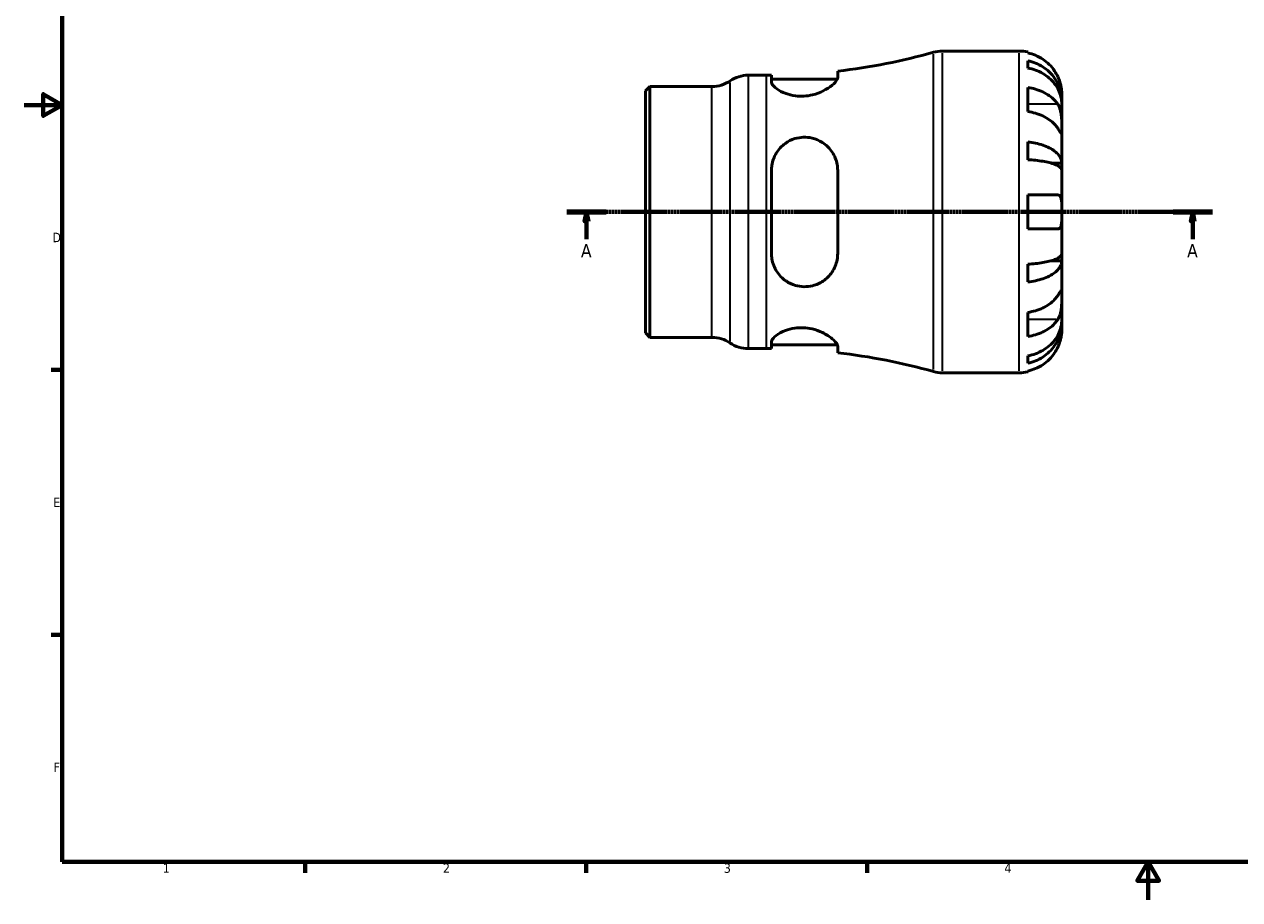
# Model space of a CAD drawing. Header units: millimetres. Extents: x -55 to 665, y 0 to 475.
# Tile 1 of 3: x 0 to 321, y 0 to 231. Entities that reach past the tile are written whole.
import ezdxf

# ---------------------------------------------------------------- set-up
doc = ezdxf.new("R2010")
doc.units = ezdxf.units.MM
doc.linetypes.add('CHAIN', pattern=[0.7087, 0.4724, -0.0591, 0.1181, -0.0591])
for name, color, linetype, lineweight in [('Border (ISO)', 7, 'Continuous', 70), ('Section Line (ISO)', 7, 'CHAIN', 70), ('Visible (ISO)', 7, 'Continuous', 50), ('Visible Narrow (ISO)', 7, 'Continuous', 35)]:
    doc.layers.add(name, color=color, linetype=linetype, lineweight=lineweight)
doc.styles.add('Label Text (ISO)', font='tahoma.ttf')
doc.styles.add('Note Text (ISO)', font='tahoma.ttf')

# ---------------------------------------------------------------- blocks, each defined once
blk = doc.blocks.new('Borders Default Border')
at = {"layer": 'Border (ISO)'}
for p, q in [((10, 140), (7.1, 140)), ((10, 70), (7.1, 70)), ((74.25, 10), (74.25, 7.1)), ((148.5, 10), (148.5, 7.1)), ((222.75, 10), (222.75, 7.1))]:
    blk.add_line(p, q, dxfattribs=at)
at = {"layer": 'Border (ISO)', "flags": 128}
for points in [[(10, 10), (10, 410), (584, 410), (584, 10), (10, 10)], [(0, 210), (10, 210), (5, 212.89), (5, 207.11), (10, 210)], [(297, 0), (297, 10), (294.11, 5), (299.89, 5), (297, 10)]]:
    blk.add_lwpolyline(points, dxfattribs=at)
at = {"layer": 'Border (ISO)', "color": 232, "true_color": 0xca0064, "char_height": 2.5, "attachment_point": 7, "style": 'Note Text (ISO)'}
for s, insert in [('D', (7.43, 173.75)), ('E', (7.64, 103.75)), ('F', (7.7, 33.75)), ('1', (36.56, 7.1)), ('2', (110.62, 7.1)), ('3', (184.85, 7.05)), ('4', (259, 7.1))]:
    blk.add_mtext(s, dxfattribs=dict(at, insert=insert))
blk = doc.blocks.new('2dTransSection0')
at = {"layer": 'Section Line (ISO)', "linetype": 'CHAIN'}
blk.add_line((143.37, 181.74), (313.99, 181.74), dxfattribs=at)
at = {"layer": 'Section Line (ISO)', "linetype": 'Continuous', "lineweight": 140}
for p, q in [((143.37, 181.74), (153.79, 181.74)), ((303.57, 181.74), (313.99, 181.74))]:
    blk.add_line(p, q, dxfattribs=at)
at = {"layer": 'Section Line (ISO)', "linetype": 'Continuous'}
for p, q in [((148.58, 181.74), (148.08, 179.24)), ((148.58, 179.24), (148.58, 181.74)), ((149.08, 179.24), (148.58, 181.74)), ((308.78, 181.74), (308.28, 179.24)), ((308.78, 179.24), (308.78, 181.74)), ((309.28, 179.24), (308.78, 181.74)), ((148.08, 179.24), (149.08, 179.24)), ((148.58, 174.52), (148.58, 179.24)), ((308.28, 179.24), (309.28, 179.24)), ((308.78, 174.52), (308.78, 179.24))]:
    blk.add_line(p, q, dxfattribs=at)
at = {"layer": 'Section Line (ISO)', "linetype": 'Continuous', "flags": 128}
for points in [[(149.08, 179.24), (148.58, 181.74), (148.08, 179.24), (149.08, 179.24)], [(309.28, 179.24), (308.78, 181.74), (308.28, 179.24), (309.28, 179.24)]]:
    blk.add_lwpolyline(points, dxfattribs=at)
at = {"layer": 'Section Line (ISO)'}
for points in [[(149.08, 179.24), (148.58, 181.74), (148.08, 179.24), (149.08, 179.24)], [(309.28, 179.24), (308.78, 181.74), (308.28, 179.24), (309.28, 179.24)]]:
    blk.add_solid(points, dxfattribs=at)
at = {"layer": 'Section Line (ISO)', "char_height": 3.5, "attachment_point": 7, "style": 'Label Text (ISO)'}
for insert in [(147.09, 169.74), (307.29, 169.74)]:
    blk.add_mtext('A', dxfattribs=dict(at, insert=insert))

msp = doc.modelspace()

# ---------------------------------------------------------------- linework, layer by layer
at = {"layer": 'Visible (ISO)'}
for p, q in [((242.597, 224.244), (262.925, 224.244)), ((265.175, 224.016), (265.175, 223.776)), ((265.175, 221.7), (265.175, 219.756)), ((214.948, 217.285), (214.948, 218.948)), ((191.323, 217.869), (196.175, 217.869)), ((197.448, 217.873), (197.448, 216.158)), ((197.448, 216.869), (214.86, 216.869)), ((164.175, 213.725), (165.344, 214.894)), ((164.175, 149.762), (164.175, 213.725)), ((165.344, 214.894), (181.716, 214.894)), ((165.344, 214.894), (165.344, 148.594)), ((265.175, 214.647), (265.175, 208.283)), ((274.175, 210.983), (274.175, 212.994)), ((274.175, 210.983), (274.14, 210.983)), ((274.175, 210.217), (274.175, 210.983)), ((274.175, 203.841), (274.175, 210.217)), ((274.175, 194.62), (274.175, 203.841)), ((265.175, 200.239), (265.175, 195.544)), ((197.448, 192.744), (197.448, 170.744)), ((214.948, 170.744), (214.948, 192.744)), ((274.175, 194.62), (271.446, 194.62)), ((274.175, 192.772), (274.175, 194.62)), ((274.175, 181.744), (274.175, 192.772)), ((265.175, 186.244), (265.175, 177.244)), ((274.175, 170.715), (274.175, 181.744)), ((274.175, 168.867), (274.175, 170.715)), ((265.175, 167.943), (265.175, 163.248)), ((274.175, 168.867), (271.446, 168.867)), ((274.175, 159.646), (274.175, 168.867)), ((274.175, 153.27), (274.175, 159.646)), ((265.175, 155.204), (265.175, 148.84)), ((274.175, 152.504), (274.14, 152.504)), ((274.175, 152.504), (274.175, 153.27)), ((274.175, 150.494), (274.175, 152.504)), ((164.175, 149.762), (165.344, 148.594)), ((165.344, 148.594), (181.716, 148.594)), ((191.323, 145.619), (196.175, 145.619)), ((197.448, 147.329), (197.448, 145.614)), ((197.448, 146.619), (214.86, 146.619)), ((214.948, 144.539), (214.948, 146.202)), ((265.175, 143.731), (265.175, 141.787)), ((242.597, 139.244), (262.925, 139.244)), ((265.175, 139.711), (265.175, 139.471))]:
    msp.add_line(p, q, dxfattribs=at)
for centre, radius, start, end in [((196.175, 381.578), 163.71, 276.58467, 285.6386), ((242.597, 215.744), 8.5, 90, 105.6386), ((262.925, 212.994), 11.25, 78.46304, 90), ((181.716, 223.394), 8.5, 270, 304.41151), ((191.323, 209.369), 8.5, 90, 124.41151), ((196.175, 381.578), 163.71, 270, 270.44547), ((181.716, 140.094), 8.5, 55.58849, 90), ((191.323, 154.119), 8.5, 235.58849, 270), ((196.175, -18.091), 163.71, 89.55453, 90), ((196.175, -18.091), 163.71, 74.3614, 83.41533), ((242.597, 147.744), 8.5, 254.3614, 270), ((262.925, 150.494), 11.25, 270, 281.53696)]:
    msp.add_arc(centre, radius, start, end, dxfattribs=at)
for points, knots in [([(273.108, 217.494), (272.875, 217.994), (272.592, 218.502), (271.85, 219.618), (271.361, 220.207), (270.378, 221.194), (269.794, 221.683), (268.536, 222.526), (267.861, 222.881), (266.598, 223.406), (265.895, 223.628), (265.175, 223.776)], [5.50227189, 5.50227189, 5.50227189, 5.50227189, 5.66172607, 5.66172607, 5.87111315, 5.87111315, 6.07951382, 6.07951382, 6.28791448, 6.28791448, 6.49007585, 6.49007585, 6.49007585, 6.49007585]), ([(265.175, 221.7), (265.896, 221.557), (266.601, 221.342), (267.866, 220.834), (268.54, 220.491), (269.799, 219.675), (270.383, 219.202), (271.365, 218.249), (271.854, 217.681), (272.696, 216.458), (273.05, 215.803), (273.582, 214.554), (273.81, 213.846), (274.106, 212.398), (274.175, 211.659), (274.175, 210.983)], [0.2134337, 0.2134337, 0.2134337, 0.2134337, 0.41601, 0.41601, 0.6243485, 0.6243485, 0.832687, 0.832687, 1.0415719, 1.0415719, 1.2504568, 1.2504568, 1.4601279, 1.4601279, 1.6697991, 1.6697991, 1.6697991, 1.6697991]), ([(274.175, 210.217), (274.175, 210.819), (274.106, 211.477), (273.81, 212.765), (273.582, 213.396), (273.05, 214.507), (272.696, 215.09), (271.854, 216.179), (271.365, 216.684), (270.383, 217.533), (269.799, 217.953), (268.54, 218.679), (267.866, 218.985), (266.601, 219.437), (265.896, 219.628), (265.175, 219.756)], [5.0161165, 5.0161165, 5.0161165, 5.0161165, 5.2257877, 5.2257877, 5.4354588, 5.4354588, 5.6443437, 5.6443437, 5.8532286, 5.8532286, 6.0615671, 6.0615671, 6.2699056, 6.2699056, 6.472482, 6.472482, 6.472482, 6.472482]), ([(214.948, 217.285), (214.948, 217.115), (214.896, 216.926), (214.571, 216.267), (214.109, 215.74), (212.834, 214.691), (212.035, 214.168), (210.27, 213.301), (209.334, 212.944), (207.57, 212.511), (206.792, 212.39), (205.244, 212.302), (204.499, 212.329), (202.878, 212.536), (202.042, 212.746), (200.307, 213.368), (199.481, 213.817), (198.202, 214.752), (197.76, 215.238), (197.487, 215.844), (197.448, 216.006), (197.448, 216.158)], [-3.1131111, -3.1131111, -3.1131111, -3.1131111, -2.9392743, -2.9392743, -2.5527393, -2.5527393, -2.1845878, -2.1845878, -1.8607862, -1.8607862, -1.6217922, -1.6217922, -1.3939223, -1.3939223, -1.1099764, -1.1099764, -0.7356571, -0.7356571, -0.3489076, -0.3489076, -0.1983158, -0.1983158, -0.1983158, -0.1983158]), ([(274.175, 212.994), (274.175, 212.994), (274.176, 213.052), (274.171, 213.306), (274.164, 213.527), (274.112, 214.085), (274.071, 214.406), (273.941, 215.085), (273.86, 215.428), (273.688, 216.012), (273.614, 216.242), (273.454, 216.683), (273.371, 216.893), (273.226, 217.234), (273.168, 217.364), (273.108, 217.494)], [0, 0, 0, 0, 0.1255823, 0.1255823, 0.27758688, 0.27758688, 0.41565829, 0.41565829, 0.53558864, 0.53558864, 0.6106285, 0.6106285, 0.67830711, 0.67830711, 0.7205994, 0.7205994, 0.7205994, 0.7205994]), ([(265.175, 214.647), (265.895, 214.542), (266.598, 214.385), (267.861, 214.014), (268.536, 213.763), (269.794, 213.167), (270.378, 212.821), (271.361, 212.123), (271.85, 211.707), (272.592, 210.918), (272.875, 210.558), (273.108, 210.205)], [0.21343841, 0.21343841, 0.21343841, 0.21343841, 0.41559978, 0.41559978, 0.62400044, 0.62400044, 0.8324011, 0.8324011, 1.04178819, 1.04178819, 1.20124236, 1.20124236, 1.20124236, 1.20124236]), ([(273.108, 210.205), (273.167, 210.115), (273.224, 210.022), (273.4, 209.704), (273.51, 209.465), (273.709, 208.931), (273.796, 208.637), (273.97, 207.89), (274.039, 207.43), (274.139, 206.398), (274.16, 205.837), (274.177, 204.761), (274.175, 204.261), (274.175, 203.841)], [-0.72474413, -0.72474413, -0.72474413, -0.72474413, -0.68292689, -0.68292689, -0.58946764, -0.58946764, -0.49014387, -0.49014387, -0.34933517, -0.34933517, -0.17856496, -0.17856496, 0, 0, 0, 0]), ([(273.108, 203.841), (272.875, 204.194), (272.592, 204.554), (271.85, 205.343), (271.361, 205.759), (270.378, 206.457), (269.794, 206.803), (268.536, 207.399), (267.861, 207.65), (266.598, 208.021), (265.895, 208.179), (265.175, 208.283)], [5.50227189, 5.50227189, 5.50227189, 5.50227189, 5.66172607, 5.66172607, 5.87111315, 5.87111315, 6.07951382, 6.07951382, 6.28791448, 6.28791448, 6.49007585, 6.49007585, 6.49007585, 6.49007585]), ([(274.175, 203.841), (274.175, 203.599), (274.175, 203.387), (274.173, 203.013), (274.171, 202.858), (274.149, 202.593), (274.125, 202.518), (274.025, 202.527), (273.952, 202.603), (273.774, 202.842), (273.686, 202.97), (273.482, 203.273), (273.369, 203.444), (273.2, 203.701), (273.155, 203.77), (273.108, 203.841)], [0, 0, 0, 0, 0.10230486, 0.10230486, 0.2116531, 0.2116531, 0.35868741, 0.35868741, 0.49861539, 0.49861539, 0.59613895, 0.59613895, 0.69034298, 0.69034298, 0.72355027, 0.72355027, 0.72355027, 0.72355027]), ([(197.448, 192.744), (197.448, 193.183), (197.481, 193.621), (197.719, 195.19), (198.112, 196.274), (199.308, 198.267), (200.131, 199.165), (201.876, 200.407), (202.72, 200.829), (204.354, 201.33), (205.102, 201.458), (206.645, 201.517), (207.418, 201.442), (209.161, 201.04), (210.085, 200.643), (211.968, 199.441), (212.858, 198.551), (214.158, 196.553), (214.599, 195.462), (214.901, 193.788), (214.948, 193.268), (214.948, 192.744)], [-3.0814077, -3.0814077, -3.0814077, -3.0814077, -2.9424311, -2.9424311, -2.5762769, -2.5762769, -2.1919346, -2.1919346, -1.9020331, -1.9020331, -1.6729158, -1.6729158, -1.4367081, -1.4367081, -1.1210144, -1.1210144, -0.71379, -0.71379, -0.3348709, -0.3348709, -0.1692418, -0.1692418, -0.1692418, -0.1692418]), ([(265.175, 200.239), (265.896, 200.164), (266.601, 200.051), (267.866, 199.784), (268.54, 199.605), (269.799, 199.177), (270.383, 198.929), (271.365, 198.43), (271.854, 198.132), (272.696, 197.49), (273.05, 197.147), (273.582, 196.493), (273.81, 196.121), (274.106, 195.362), (274.175, 194.975), (274.175, 194.62)], [0.2134337, 0.2134337, 0.2134337, 0.2134337, 0.41601, 0.41601, 0.6243485, 0.6243485, 0.832687, 0.832687, 1.0415719, 1.0415719, 1.2504568, 1.2504568, 1.4601279, 1.4601279, 1.6697991, 1.6697991, 1.6697991, 1.6697991]), ([(274.175, 192.772), (274.175, 192.947), (274.106, 193.138), (273.81, 193.513), (273.582, 193.696), (273.05, 194.019), (272.696, 194.188), (271.854, 194.505), (271.365, 194.652), (270.383, 194.898), (269.799, 195.02), (268.54, 195.231), (267.866, 195.32), (266.601, 195.451), (265.896, 195.507), (265.175, 195.544)], [5.0161165, 5.0161165, 5.0161165, 5.0161165, 5.2257877, 5.2257877, 5.4354588, 5.4354588, 5.6443437, 5.6443437, 5.8532286, 5.8532286, 6.0615671, 6.0615671, 6.2699056, 6.2699056, 6.472482, 6.472482, 6.472482, 6.472482]), ([(265.175, 186.244), (265.895, 186.244), (266.598, 186.244), (267.861, 186.244), (268.536, 186.244), (269.794, 186.244), (270.378, 186.244), (271.361, 186.244), (271.85, 186.244), (272.592, 186.244), (272.875, 186.244), (273.108, 186.244)], [0.21343841, 0.21343841, 0.21343841, 0.21343841, 0.41559978, 0.41559978, 0.62400044, 0.62400044, 0.8324011, 0.8324011, 1.04178819, 1.04178819, 1.20124236, 1.20124236, 1.20124236, 1.20124236]), ([(273.108, 186.244), (273.18, 186.244), (273.249, 186.236), (273.425, 186.192), (273.524, 186.14), (273.711, 185.98), (273.794, 185.866), (273.968, 185.502), (274.039, 185.219), (274.14, 184.474), (274.16, 183.998), (274.177, 182.927), (274.175, 182.338), (274.175, 181.744)], [-0.71968867, -0.71968867, -0.71968867, -0.71968867, -0.66913349, -0.66913349, -0.58448293, -0.58448293, -0.49008499, -0.49008499, -0.34765985, -0.34765985, -0.17827673, -0.17827673, 0, 0, 0, 0]), ([(274.175, 181.744), (274.175, 181.343), (274.176, 180.943), (274.171, 180.129), (274.166, 179.722), (274.124, 178.857), (274.077, 178.434), (273.924, 177.878), (273.845, 177.701), (273.667, 177.461), (273.578, 177.383), (273.372, 177.274), (273.255, 177.246), (273.121, 177.244), (273.115, 177.244), (273.108, 177.244)], [-3.12621297, -3.12621297, -3.12621297, -3.12621297, -3.00592131, -3.00592131, -2.87295675, -2.87295675, -2.69789372, -2.69789372, -2.58338701, -2.58338701, -2.49547573, -2.49547573, -2.40310236, -2.40310236, -2.39831682, -2.39831682, -2.39831682, -2.39831682]), ([(273.108, 177.244), (272.875, 177.244), (272.592, 177.244), (271.85, 177.244), (271.361, 177.244), (270.378, 177.244), (269.794, 177.244), (268.536, 177.244), (267.861, 177.244), (266.598, 177.244), (265.895, 177.244), (265.175, 177.244)], [5.50227189, 5.50227189, 5.50227189, 5.50227189, 5.66172607, 5.66172607, 5.87111315, 5.87111315, 6.07951382, 6.07951382, 6.28791448, 6.28791448, 6.49007585, 6.49007585, 6.49007585, 6.49007585]), ([(214.948, 170.744), (214.948, 170.194), (214.896, 169.649), (214.571, 167.933), (214.109, 166.827), (212.834, 164.932), (212.035, 164.127), (210.27, 162.935), (209.334, 162.508), (207.57, 162.067), (206.792, 161.978), (205.244, 162.013), (204.499, 162.127), (202.878, 162.594), (202.042, 162.99), (200.307, 164.165), (199.481, 165.017), (198.202, 166.995), (197.76, 168.13), (197.487, 169.794), (197.448, 170.268), (197.448, 170.744)], [-3.1131111, -3.1131111, -3.1131111, -3.1131111, -2.9392743, -2.9392743, -2.5527393, -2.5527393, -2.1845878, -2.1845878, -1.8607862, -1.8607862, -1.6217922, -1.6217922, -1.3939223, -1.3939223, -1.1099764, -1.1099764, -0.7356571, -0.7356571, -0.3489076, -0.3489076, -0.1983158, -0.1983158, -0.1983158, -0.1983158]), ([(265.175, 167.943), (265.896, 167.98), (266.601, 168.036), (267.866, 168.167), (268.54, 168.256), (269.799, 168.467), (270.383, 168.589), (271.365, 168.835), (271.854, 168.982), (272.696, 169.299), (273.05, 169.468), (273.582, 169.791), (273.81, 169.974), (274.106, 170.349), (274.175, 170.54), (274.175, 170.715)], [0.2134337, 0.2134337, 0.2134337, 0.2134337, 0.41601, 0.41601, 0.6243485, 0.6243485, 0.832687, 0.832687, 1.0415719, 1.0415719, 1.2504568, 1.2504568, 1.4601279, 1.4601279, 1.6697991, 1.6697991, 1.6697991, 1.6697991]), ([(274.175, 168.867), (274.175, 168.512), (274.106, 168.125), (273.81, 167.366), (273.582, 166.995), (273.05, 166.34), (272.696, 165.997), (271.854, 165.355), (271.365, 165.058), (270.383, 164.558), (269.799, 164.31), (268.54, 163.882), (267.866, 163.703), (266.601, 163.436), (265.896, 163.323), (265.175, 163.248)], [5.0161165, 5.0161165, 5.0161165, 5.0161165, 5.2257877, 5.2257877, 5.4354588, 5.4354588, 5.6443437, 5.6443437, 5.8532286, 5.8532286, 6.0615671, 6.0615671, 6.2699056, 6.2699056, 6.472482, 6.472482, 6.472482, 6.472482]), ([(273.108, 159.646), (273.167, 159.736), (273.224, 159.822), (273.4, 160.089), (273.51, 160.256), (273.709, 160.552), (273.796, 160.677), (273.97, 160.904), (274.039, 160.97), (274.139, 160.957), (274.16, 160.842), (274.177, 160.4), (274.175, 160.067), (274.175, 159.646)], [-0.72474413, -0.72474413, -0.72474413, -0.72474413, -0.68292689, -0.68292689, -0.58946764, -0.58946764, -0.49014387, -0.49014387, -0.34933517, -0.34933517, -0.17856496, -0.17856496, 0, 0, 0, 0]), ([(265.175, 155.204), (265.895, 155.309), (266.598, 155.466), (267.861, 155.837), (268.536, 156.088), (269.794, 156.684), (270.378, 157.03), (271.361, 157.728), (271.85, 158.144), (272.592, 158.933), (272.875, 159.293), (273.108, 159.646)], [0.21343841, 0.21343841, 0.21343841, 0.21343841, 0.41559978, 0.41559978, 0.62400044, 0.62400044, 0.8324011, 0.8324011, 1.04178819, 1.04178819, 1.20124236, 1.20124236, 1.20124236, 1.20124236]), ([(274.175, 159.646), (274.175, 159.405), (274.175, 159.138), (274.173, 158.539), (274.171, 158.208), (274.149, 157.396), (274.125, 156.91), (274.025, 155.959), (273.952, 155.504), (273.774, 154.771), (273.686, 154.485), (273.482, 153.959), (273.369, 153.721), (273.2, 153.427), (273.155, 153.353), (273.108, 153.282)], [0, 0, 0, 0, 0.10230486, 0.10230486, 0.2116531, 0.2116531, 0.35868741, 0.35868741, 0.49861539, 0.49861539, 0.59613895, 0.59613895, 0.69034298, 0.69034298, 0.72355027, 0.72355027, 0.72355027, 0.72355027]), ([(197.448, 147.329), (197.448, 147.469), (197.481, 147.618), (197.719, 148.185), (198.112, 148.641), (199.308, 149.567), (200.131, 150.036), (201.876, 150.693), (202.72, 150.919), (204.354, 151.147), (205.102, 151.184), (206.645, 151.113), (207.418, 151.003), (209.161, 150.597), (210.085, 150.26), (211.968, 149.371), (212.858, 148.787), (214.158, 147.694), (214.599, 147.181), (214.901, 146.544), (214.948, 146.364), (214.948, 146.202)], [-3.0814077, -3.0814077, -3.0814077, -3.0814077, -2.9424311, -2.9424311, -2.5762769, -2.5762769, -2.1919346, -2.1919346, -1.9020331, -1.9020331, -1.6729158, -1.6729158, -1.4367081, -1.4367081, -1.1210144, -1.1210144, -0.71379, -0.71379, -0.3348709, -0.3348709, -0.1692418, -0.1692418, -0.1692418, -0.1692418]), ([(273.108, 153.282), (272.875, 152.929), (272.592, 152.569), (271.85, 151.78), (271.361, 151.364), (270.378, 150.666), (269.794, 150.32), (268.536, 149.724), (267.861, 149.473), (266.598, 149.102), (265.895, 148.945), (265.175, 148.84)], [5.50227189, 5.50227189, 5.50227189, 5.50227189, 5.66172607, 5.66172607, 5.87111315, 5.87111315, 6.07951382, 6.07951382, 6.28791448, 6.28791448, 6.49007585, 6.49007585, 6.49007585, 6.49007585]), ([(265.175, 143.731), (265.896, 143.859), (266.601, 144.05), (267.866, 144.503), (268.54, 144.808), (269.799, 145.534), (270.383, 145.955), (271.365, 146.803), (271.854, 147.308), (272.696, 148.397), (273.05, 148.98), (273.582, 150.091), (273.81, 150.722), (274.106, 152.01), (274.175, 152.668), (274.175, 153.27)], [0.2134337, 0.2134337, 0.2134337, 0.2134337, 0.41601, 0.41601, 0.6243485, 0.6243485, 0.832687, 0.832687, 1.0415719, 1.0415719, 1.2504568, 1.2504568, 1.4601279, 1.4601279, 1.6697991, 1.6697991, 1.6697991, 1.6697991]), ([(274.175, 152.504), (274.175, 151.828), (274.106, 151.089), (273.81, 149.641), (273.582, 148.933), (273.05, 147.684), (272.696, 147.029), (271.854, 145.806), (271.365, 145.238), (270.383, 144.285), (269.799, 143.812), (268.54, 142.996), (267.866, 142.653), (266.601, 142.145), (265.896, 141.93), (265.175, 141.787)], [5.0161165, 5.0161165, 5.0161165, 5.0161165, 5.2257877, 5.2257877, 5.4354588, 5.4354588, 5.6443437, 5.6443437, 5.8532286, 5.8532286, 6.0615671, 6.0615671, 6.2699056, 6.2699056, 6.472482, 6.472482, 6.472482, 6.472482]), ([(273.108, 145.994), (273.18, 146.149), (273.249, 146.305), (273.425, 146.725), (273.524, 146.989), (273.711, 147.54), (273.794, 147.825), (273.968, 148.511), (274.039, 148.891), (274.14, 149.615), (274.16, 149.929), (274.177, 150.376), (274.175, 150.494), (274.175, 150.494)], [-0.71968867, -0.71968867, -0.71968867, -0.71968867, -0.66913349, -0.66913349, -0.58448293, -0.58448293, -0.49008499, -0.49008499, -0.34765985, -0.34765985, -0.17827673, -0.17827673, 0, 0, 0, 0]), ([(265.175, 139.711), (265.895, 139.859), (266.598, 140.081), (267.861, 140.606), (268.536, 140.961), (269.794, 141.804), (270.378, 142.294), (271.361, 143.28), (271.85, 143.869), (272.592, 144.985), (272.875, 145.493), (273.108, 145.994)], [0.21343841, 0.21343841, 0.21343841, 0.21343841, 0.41559978, 0.41559978, 0.62400044, 0.62400044, 0.8324011, 0.8324011, 1.04178819, 1.04178819, 1.20124236, 1.20124236, 1.20124236, 1.20124236])]:
    msp.add_open_spline(points, degree=3, knots=knots, dxfattribs=at)
at = {"layer": 'Visible Narrow (ISO)'}
for p, q in [((240.306, 140.078), (240.306, 223.409)), ((242.597, 223.72), (242.597, 139.767)), ((262.925, 139.767), (262.925, 223.72)), ((186.519, 147.532), (186.519, 215.955)), ((191.323, 217.424), (191.323, 146.063)), ((196.175, 146.063), (196.175, 217.424)), ((181.716, 149.002), (181.716, 214.485)), ((272.711, 210.205), (265.572, 210.205)), ((272.711, 153.282), (265.572, 153.282))]:
    msp.add_line(p, q, dxfattribs=at)

# ---------------------------------------------------------------- block references
msp.add_blockref('Borders Default Border', (0, 0))
at = {"layer": 'Section Line (ISO)'}
msp.add_blockref('2dTransSection0', (0, 0), dxfattribs=at)

doc.saveas('drawing.dxf')
